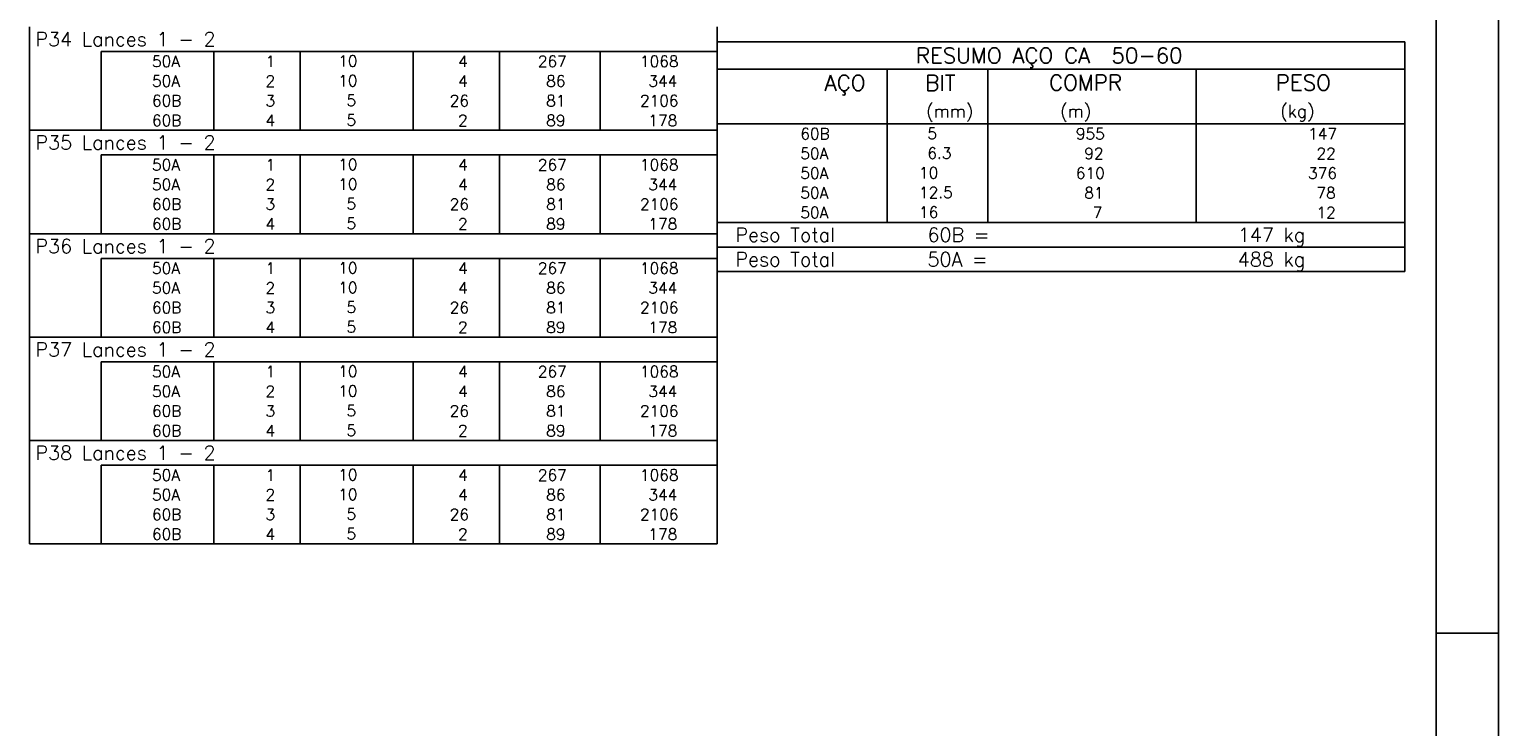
# Model space of a CAD drawing. Extents: x 0 to 119, y 0 to 84.
# Tile 15 of 20: x 95 to 119, y 28 to 39. Entities that reach past the tile are written whole.
import ezdxf

# ---------------------------------------------------------------- set-up
doc = ezdxf.new("R2010")
doc.units = 0
for name, color, linetype in [('1', 1, 'CONTINUOUS'), ('2', 2, 'CONTINUOUS'), ('8', 8, 'CONTINUOUS')]:
    doc.layers.add(name, color=color, linetype=linetype)
doc.styles.get("Standard").update_dxf_attribs({"font": 'ROMANS.SHX'})

msp = doc.modelspace()

# ---------------------------------------------------------------- linework, layer by layer
at = {"layer": '1', "linetype": 'CONTINUOUS'}
for p, q in [((118.900002, 0), (118.900002, 84.099998)), ((117.900002, 29.700001), (118.900002, 29.700001))]:
    msp.add_line(p, q, dxfattribs=at)
at = {"layer": '2', "linetype": 'CONTINUOUS'}
for p, q in [((95.4, 39.002521), (95.4, 39.396271)), ((106.4, 39.002521), (106.4, 39.396271)), ((106.4, 39.157521), (106.4, 37.845021)), ((106.4, 39.157521), (117.4, 39.157521)), ((117.4, 39.157521), (117.4, 37.845021)), ((95.4, 38.687521), (95.4, 39.002521)), ((106.4, 39.002521), (96.55, 39.002521)), ((96.55, 39.002521), (96.55, 38.687521)), ((98.35, 39.002521), (98.35, 38.687521)), ((99.73, 39.002521), (99.73, 38.687521)), ((101.54, 39.002521), (101.54, 38.687521)), ((102.92, 39.002521), (102.92, 38.687521)), ((104.53, 39.002521), (104.53, 38.687521)), ((106.4, 38.687521), (106.4, 39.002521)), ((95.4, 38.372521), (95.4, 38.687521)), ((96.55, 38.687521), (96.55, 38.372521)), ((98.35, 38.687521), (98.35, 38.372521)), ((99.73, 38.687521), (99.73, 38.372521)), ((101.54, 38.687521), (101.54, 38.372521)), ((102.92, 38.687521), (102.92, 38.372521)), ((104.53, 38.687521), (104.53, 38.372521)), ((106.4, 38.720021), (117.4, 38.720021)), ((106.4, 38.372521), (106.4, 38.687521)), ((109.12, 37.845021), (109.12, 38.720021)), ((110.73, 37.845021), (110.73, 38.720021)), ((114.065, 37.845021), (114.065, 38.720021)), ((95.4, 38.057521), (95.4, 38.372521)), ((96.55, 38.372521), (96.55, 38.057521)), ((98.35, 38.372521), (98.35, 38.057521)), ((99.73, 38.372521), (99.73, 38.057521)), ((101.54, 38.372521), (101.54, 38.057521)), ((102.92, 38.372521), (102.92, 38.057521)), ((104.53, 38.372521), (104.53, 38.057521)), ((106.4, 38.057521), (106.4, 38.372521)), ((95.4, 37.742521), (95.4, 38.057521)), ((96.55, 38.057521), (96.55, 37.742521)), ((98.35, 38.057521), (98.35, 37.742521)), ((99.73, 38.057521), (99.73, 37.742521)), ((101.54, 38.057521), (101.54, 37.742521)), ((102.92, 38.057521), (102.92, 37.742521)), ((104.53, 38.057521), (104.53, 37.742521)), ((106.4, 37.742521), (106.4, 38.057521)), ((106.4, 37.845021), (117.4, 37.845021)), ((106.4, 37.530021), (106.4, 37.845021)), ((109.12, 37.845021), (109.12, 37.530021)), ((110.73, 37.530021), (110.73, 37.845021)), ((114.065, 37.845021), (114.065, 37.530021)), ((117.4, 37.530021), (117.4, 37.845021)), ((95.4, 37.348771), (95.4, 37.742521)), ((95.4, 37.742521), (106.4, 37.742521)), ((106.4, 37.348771), (106.4, 37.742521)), ((106.4, 37.21502), (106.4, 37.530021)), ((109.12, 37.530021), (109.12, 37.215021)), ((110.73, 37.21502), (110.73, 37.530021)), ((114.065, 37.530021), (114.065, 37.21502)), ((117.4, 37.21502), (117.4, 37.530021)), ((95.4, 37.033771), (95.4, 37.348771)), ((106.4, 37.348771), (96.55, 37.348771)), ((96.55, 37.348771), (96.55, 37.033771)), ((98.35, 37.348771), (98.35, 37.033771)), ((99.73, 37.348771), (99.73, 37.033771)), ((101.54, 37.348771), (101.54, 37.033771)), ((102.92, 37.348771), (102.92, 37.033771)), ((104.53, 37.348771), (104.53, 37.033771)), ((106.4, 37.033771), (106.4, 37.348771)), ((106.4, 36.90002), (106.4, 37.21502)), ((109.12, 37.21502), (109.12, 36.90002)), ((110.73, 36.90002), (110.73, 37.21502)), ((114.065, 37.21502), (114.065, 36.90002)), ((117.4, 36.90002), (117.4, 37.21502)), ((95.4, 36.718771), (95.4, 37.033771)), ((96.55, 37.033771), (96.55, 36.718771)), ((98.35, 37.033771), (98.35, 36.718771)), ((99.73, 37.033771), (99.73, 36.718771)), ((101.54, 37.033771), (101.54, 36.718771)), ((102.92, 37.033771), (102.92, 36.718771)), ((104.53, 37.033771), (104.53, 36.718771)), ((106.4, 36.718771), (106.4, 37.033771)), ((106.4, 36.58502), (106.4, 36.90002)), ((109.12, 36.90002), (109.12, 36.58502)), ((110.73, 36.58502), (110.73, 36.90002)), ((114.065, 36.90002), (114.065, 36.58502)), ((117.4, 36.58502), (117.4, 36.90002)), ((95.4, 36.403771), (95.4, 36.718771)), ((96.55, 36.718771), (96.55, 36.403771)), ((98.35, 36.718771), (98.35, 36.403771)), ((99.73, 36.718771), (99.73, 36.403771)), ((101.54, 36.718771), (101.54, 36.403771)), ((102.92, 36.718771), (102.92, 36.403771)), ((104.53, 36.718771), (104.53, 36.403771)), ((106.4, 36.403771), (106.4, 36.718771)), ((106.4, 36.270019), (106.4, 36.58502)), ((109.12, 36.58502), (109.12, 36.27002)), ((110.73, 36.270019), (110.73, 36.58502)), ((114.065, 36.58502), (114.065, 36.270019)), ((117.4, 36.270019), (117.4, 36.58502)), ((95.4, 36.088772), (95.4, 36.403771)), ((96.55, 36.403771), (96.55, 36.088772)), ((98.35, 36.403771), (98.35, 36.088772)), ((99.73, 36.403771), (99.73, 36.088772)), ((101.54, 36.403771), (101.54, 36.088772)), ((102.92, 36.403771), (102.92, 36.088772)), ((104.53, 36.403771), (104.53, 36.088772)), ((106.4, 36.088772), (106.4, 36.403771)), ((106.4, 36.270019), (117.4, 36.270019)), ((106.4, 35.876269), (106.4, 36.270019)), ((106.4, 36.270019), (117.4, 36.270019)), ((117.4, 35.876269), (117.4, 36.270019)), ((95.4, 35.695022), (95.4, 36.088772)), ((95.4, 36.088772), (106.4, 36.088772)), ((106.4, 35.695022), (106.4, 36.088772)), ((117.4, 35.876269), (106.4, 35.876269)), ((106.4, 35.482519), (106.4, 35.876269)), ((106.4, 35.876269), (117.4, 35.876269)), ((117.4, 35.482519), (117.4, 35.876269)), ((95.4, 35.380022), (95.4, 35.695022)), ((106.4, 35.695022), (96.55, 35.695022)), ((96.55, 35.695022), (96.55, 35.380022)), ((98.35, 35.695022), (98.35, 35.380022)), ((99.73, 35.695022), (99.73, 35.380022)), ((101.54, 35.695022), (101.54, 35.380022)), ((102.92, 35.695022), (102.92, 35.380022)), ((104.53, 35.695022), (104.53, 35.380022)), ((106.4, 35.380022), (106.4, 35.695022)), ((95.4, 35.065022), (95.4, 35.380022)), ((96.55, 35.380022), (96.55, 35.065022)), ((98.35, 35.380022), (98.35, 35.065022)), ((99.73, 35.380022), (99.73, 35.065022)), ((101.54, 35.380022), (101.54, 35.065022)), ((102.92, 35.380022), (102.92, 35.065022)), ((104.53, 35.380022), (104.53, 35.065022)), ((117.4, 35.482519), (106.4, 35.482519)), ((106.4, 35.482519), (117.4, 35.482519)), ((106.4, 35.065022), (106.4, 35.380022)), ((95.4, 34.750022), (95.4, 35.065022)), ((96.55, 35.065022), (96.55, 34.750022)), ((98.35, 35.065022), (98.35, 34.750022)), ((99.73, 35.065022), (99.73, 34.750022)), ((101.54, 35.065022), (101.54, 34.750022)), ((102.92, 35.065022), (102.92, 34.750022)), ((104.53, 35.065022), (104.53, 34.750022)), ((106.4, 34.750022), (106.4, 35.065022)), ((95.4, 34.435022), (95.4, 34.750022)), ((96.55, 34.750022), (96.55, 34.435022)), ((98.35, 34.750022), (98.35, 34.435022)), ((99.73, 34.750022), (99.73, 34.435022)), ((101.54, 34.750022), (101.54, 34.435022)), ((102.92, 34.750022), (102.92, 34.435022)), ((104.53, 34.750022), (104.53, 34.435022)), ((106.4, 34.435022), (106.4, 34.750022)), ((95.4, 34.041272), (95.4, 34.435022)), ((95.4, 34.435022), (106.4, 34.435022)), ((106.4, 34.041272), (106.4, 34.435022)), ((95.4, 33.726272), (95.4, 34.041272)), ((106.4, 34.041272), (96.55, 34.041272)), ((96.55, 34.041272), (96.55, 33.726272)), ((98.35, 34.041272), (98.35, 33.726272)), ((99.73, 34.041272), (99.73, 33.726272)), ((101.54, 34.041272), (101.54, 33.726272)), ((102.92, 34.041272), (102.92, 33.726272)), ((104.53, 34.041272), (104.53, 33.726272)), ((106.4, 33.726272), (106.4, 34.041272)), ((95.4, 33.411272), (95.4, 33.726272)), ((96.55, 33.726272), (96.55, 33.411272)), ((98.35, 33.726272), (98.35, 33.411272)), ((99.73, 33.726272), (99.73, 33.411272)), ((101.54, 33.726272), (101.54, 33.411272)), ((102.92, 33.726272), (102.92, 33.411272)), ((104.53, 33.726272), (104.53, 33.411272)), ((106.4, 33.411272), (106.4, 33.726272)), ((95.4, 33.096272), (95.4, 33.411272)), ((96.55, 33.411272), (96.55, 33.096272)), ((98.35, 33.411272), (98.35, 33.096272)), ((99.73, 33.411272), (99.73, 33.096272)), ((101.54, 33.411272), (101.54, 33.096272)), ((102.92, 33.411272), (102.92, 33.096272)), ((104.53, 33.411272), (104.53, 33.096272)), ((106.4, 33.096272), (106.4, 33.411272)), ((95.4, 32.781272), (95.4, 33.096272)), ((96.55, 33.096272), (96.55, 32.781272)), ((98.35, 33.096272), (98.35, 32.781272)), ((99.73, 33.096272), (99.73, 32.781272)), ((101.54, 33.096272), (101.54, 32.781272)), ((102.92, 33.096272), (102.92, 32.781272)), ((104.53, 33.096272), (104.53, 32.781272)), ((106.4, 32.781272), (106.4, 33.096272)), ((95.4, 32.387522), (95.4, 32.781272)), ((95.4, 32.781272), (106.4, 32.781272)), ((106.4, 32.387522), (106.4, 32.781272)), ((95.4, 32.072522), (95.4, 32.387522)), ((106.4, 32.387522), (96.55, 32.387522)), ((96.55, 32.387522), (96.55, 32.072522)), ((98.35, 32.387522), (98.35, 32.072522)), ((99.73, 32.387522), (99.73, 32.072522)), ((101.54, 32.387522), (101.54, 32.072522)), ((102.92, 32.387522), (102.92, 32.072522)), ((104.53, 32.387522), (104.53, 32.072522)), ((106.4, 32.072522), (106.4, 32.387522)), ((95.4, 31.757522), (95.4, 32.072522)), ((96.55, 32.072522), (96.55, 31.757522)), ((98.35, 32.072522), (98.35, 31.757522)), ((99.73, 32.072522), (99.73, 31.757522)), ((101.54, 32.072522), (101.54, 31.757522)), ((102.92, 32.072522), (102.92, 31.757522)), ((104.53, 32.072522), (104.53, 31.757522)), ((106.4, 31.757522), (106.4, 32.072522)), ((95.4, 31.442523), (95.4, 31.757522)), ((96.55, 31.757522), (96.55, 31.442523)), ((98.35, 31.757522), (98.35, 31.442523)), ((99.73, 31.757522), (99.73, 31.442523)), ((101.54, 31.757522), (101.54, 31.442523)), ((102.92, 31.757522), (102.92, 31.442523)), ((104.53, 31.757522), (104.53, 31.442523)), ((106.4, 31.442523), (106.4, 31.757522)), ((95.4, 31.127523), (95.4, 31.442523)), ((96.55, 31.442523), (96.55, 31.127523)), ((98.35, 31.442523), (98.35, 31.127523)), ((99.73, 31.442523), (99.73, 31.127523)), ((101.54, 31.442523), (101.54, 31.127523)), ((102.92, 31.442523), (102.92, 31.127523)), ((104.53, 31.442523), (104.53, 31.127523)), ((106.4, 31.127523), (106.4, 31.442523)), ((95.4, 31.127523), (106.4, 31.127523))]:
    msp.add_line(p, q, dxfattribs=at)
at = {"layer": '8', "linetype": 'CONTINUOUS'}
msp.add_line((117.900002, 1), (117.900002, 83.099998), dxfattribs=at)

# ---------------------------------------------------------------- texts
at = {"layer": '2', "linetype": 'CONTINUOUS'}
for s, height, p in [('P34 Lances 1 - 2', 0.225, (95.495798, 39.086896)), ('RESUMO AÇO CA  50-60', 0.25, (109.580497, 38.813771)), ('     50A', 0.18, (96.689661, 38.755021)), ('  1', 0.18, (98.93, 38.755021)), ('   10  ', 0.18, (99.936543, 38.76046)), ('    4', 0.18, (101.72, 38.755021)), ('   267', 0.18, (103.13, 38.755021)), ('   1068', 0.18, (104.763622, 38.755021)), ('     50A', 0.18, (96.689661, 38.440021)), ('  2', 0.18, (98.93, 38.440021)), ('   10  ', 0.18, (99.936543, 38.44546)), ('    4', 0.18, (101.72, 38.440021)), ('    86', 0.18, (103.13, 38.440021)), ('    344', 0.18, (104.763622, 38.440021)), ('AÇO', 0.25, (108.11958, 38.376271)), ('BIT', 0.25, (109.73, 38.376271)), ('COMPR', 0.25, (111.708841, 38.379872)), ('PESO', 0.25, (115.33784, 38.379872)), ('     60B', 0.18, (96.689661, 38.125021)), ('  3', 0.18, (98.93, 38.125021)), ('    5  ', 0.18, (99.936543, 38.13046)), ('   26', 0.18, (101.72, 38.125021)), ('    81', 0.18, (103.13, 38.125021)), ('   2106', 0.18, (104.763622, 38.125021)), ('(mm)', 0.2, (109.743861, 37.948771)), ('(m)', 0.2, (111.886146, 37.948771)), ('(kg)', 0.2, (115.406442, 37.948771)), ('     60B', 0.18, (96.689661, 37.810021)), ('  4', 0.18, (98.93, 37.810021)), ('    5  ', 0.18, (99.936543, 37.81546)), ('    2', 0.18, (101.72, 37.810021)), ('    89', 0.18, (103.13, 37.810021)), ('    178', 0.18, (104.763622, 37.810021)), ('P35 Lances 1 - 2', 0.225, (95.495798, 37.433146)), ('     60B', 0.18, (107.059661, 37.597521)), ('    5  ', 0.18, (109.226542, 37.60296)), ('     955', 0.18, (111.467658, 37.597521)), ('    147', 0.18, (115.315265, 37.597521)), ('     50A', 0.18, (107.059661, 37.282521)), ('    6.3', 0.18, (109.226542, 37.28796)), ('      92', 0.18, (111.467658, 37.282521)), ('     22', 0.18, (115.315265, 37.282521)), ('     50A', 0.18, (96.689661, 37.101271)), ('  1', 0.18, (98.93, 37.101271)), ('   10  ', 0.18, (99.936543, 37.106711)), ('    4', 0.18, (101.72, 37.101271)), ('   267', 0.18, (103.13, 37.101271)), ('   1068', 0.18, (104.763622, 37.101271)), ('     50A', 0.18, (107.059661, 36.96752)), ('   10  ', 0.18, (109.226542, 36.97296)), ('     610', 0.18, (111.467658, 36.967521)), ('    376', 0.18, (115.315265, 36.967521)), ('     50A', 0.18, (96.689661, 36.786271)), ('  2', 0.18, (98.93, 36.786271)), ('   10  ', 0.18, (99.936543, 36.791711)), ('    4', 0.18, (101.72, 36.786271)), ('    86', 0.18, (103.13, 36.786271)), ('    344', 0.18, (104.763622, 36.786271)), ('     50A', 0.18, (107.059661, 36.65252)), ('   12.5', 0.18, (109.226542, 36.657959)), ('      81', 0.18, (111.467658, 36.65252)), ('     78', 0.18, (115.315265, 36.65252)), ('     60B', 0.18, (96.689661, 36.471271)), ('  3', 0.18, (98.93, 36.471271)), ('    5  ', 0.18, (99.936543, 36.476711)), ('   26', 0.18, (101.72, 36.471271)), ('    81', 0.18, (103.13, 36.471271)), ('   2106', 0.18, (104.763622, 36.471271)), ('     50A', 0.18, (107.059661, 36.33752)), ('   16  ', 0.18, (109.226542, 36.342959)), ('       7', 0.18, (111.467658, 36.33752)), ('     12', 0.18, (115.315265, 36.33752)), ('     60B', 0.18, (96.689661, 36.156271)), ('  4', 0.18, (98.93, 36.156271)), ('    5  ', 0.18, (99.936543, 36.161711)), ('    2', 0.18, (101.72, 36.156271)), ('    89', 0.18, (103.13, 36.156271)), ('    178', 0.18, (104.763622, 36.156271)), ('Peso Total        60B =', 0.225, (106.692829, 35.960644)), ('    147 kg', 0.225, (114.057004, 35.960644)), ('P36 Lances 1 - 2', 0.225, (95.495798, 35.779397)), ('Peso Total        50A =', 0.225, (106.692829, 35.566894)), ('    488 kg', 0.225, (114.057004, 35.566894)), ('     50A', 0.18, (96.689661, 35.447521)), ('  1', 0.18, (98.93, 35.447521)), ('   10  ', 0.18, (99.936543, 35.452961)), ('    4', 0.18, (101.72, 35.447521)), ('   267', 0.18, (103.13, 35.447521)), ('   1068', 0.18, (104.763622, 35.447521)), ('     50A', 0.18, (96.689661, 35.132522)), ('  2', 0.18, (98.93, 35.132522)), ('   10  ', 0.18, (99.936543, 35.137961)), ('    4', 0.18, (101.72, 35.132522)), ('    86', 0.18, (103.13, 35.132522)), ('    344', 0.18, (104.763622, 35.132522)), ('     60B', 0.18, (96.689661, 34.817522)), ('  3', 0.18, (98.93, 34.817522)), ('    5  ', 0.18, (99.936543, 34.822961)), ('   26', 0.18, (101.72, 34.817522)), ('    81', 0.18, (103.13, 34.817522)), ('   2106', 0.18, (104.763622, 34.817522)), ('     60B', 0.18, (96.689661, 34.502522)), ('  4', 0.18, (98.93, 34.502522)), ('    5  ', 0.18, (99.936543, 34.507961)), ('    2', 0.18, (101.72, 34.502522)), ('    89', 0.18, (103.13, 34.502522)), ('    178', 0.18, (104.763622, 34.502522)), ('P37 Lances 1 - 2', 0.225, (95.495798, 34.125647)), ('     50A', 0.18, (96.689661, 33.793772)), ('  1', 0.18, (98.93, 33.793772)), ('   10  ', 0.18, (99.936543, 33.799211)), ('    4', 0.18, (101.72, 33.793772)), ('   267', 0.18, (103.13, 33.793772)), ('   1068', 0.18, (104.763622, 33.793772)), ('     50A', 0.18, (96.689661, 33.478772)), ('  2', 0.18, (98.93, 33.478772)), ('   10  ', 0.18, (99.936543, 33.484211)), ('    4', 0.18, (101.72, 33.478772)), ('    86', 0.18, (103.13, 33.478772)), ('    344', 0.18, (104.763622, 33.478772)), ('     60B', 0.18, (96.689661, 33.163772)), ('  3', 0.18, (98.93, 33.163772)), ('    5  ', 0.18, (99.936543, 33.169211)), ('   26', 0.18, (101.72, 33.163772)), ('    81', 0.18, (103.13, 33.163772)), ('   2106', 0.18, (104.763622, 33.163772)), ('     60B', 0.18, (96.689661, 32.848772)), ('  4', 0.18, (98.93, 32.848772)), ('    5  ', 0.18, (99.936543, 32.854212)), ('    2', 0.18, (101.72, 32.848772)), ('    89', 0.18, (103.13, 32.848772)), ('    178', 0.18, (104.763622, 32.848772)), ('P38 Lances 1 - 2', 0.225, (95.495798, 32.471897)), ('     50A', 0.18, (96.689661, 32.140022)), ('  1', 0.18, (98.93, 32.140022)), ('   10  ', 0.18, (99.936543, 32.145462)), ('    4', 0.18, (101.72, 32.140022)), ('   267', 0.18, (103.13, 32.140022)), ('   1068', 0.18, (104.763622, 32.140022)), ('     50A', 0.18, (96.689661, 31.825022)), ('  2', 0.18, (98.93, 31.825022)), ('   10  ', 0.18, (99.936543, 31.830462)), ('    4', 0.18, (101.72, 31.825022)), ('    86', 0.18, (103.13, 31.825022)), ('    344', 0.18, (104.763622, 31.825022)), ('     60B', 0.18, (96.689661, 31.510022)), ('  3', 0.18, (98.93, 31.510022)), ('    5  ', 0.18, (99.936543, 31.515462)), ('   26', 0.18, (101.72, 31.510022)), ('    81', 0.18, (103.13, 31.510022)), ('   2106', 0.18, (104.763622, 31.510022)), ('     60B', 0.18, (96.689661, 31.195022)), ('  4', 0.18, (98.93, 31.195022)), ('    5  ', 0.18, (99.936543, 31.200462)), ('    2', 0.18, (101.72, 31.195022)), ('    89', 0.18, (103.13, 31.195022)), ('    178', 0.18, (104.763622, 31.195022))]:
    msp.add_text(s, height=height, dxfattribs=at).set_placement(p)

doc.saveas('drawing.dxf')
